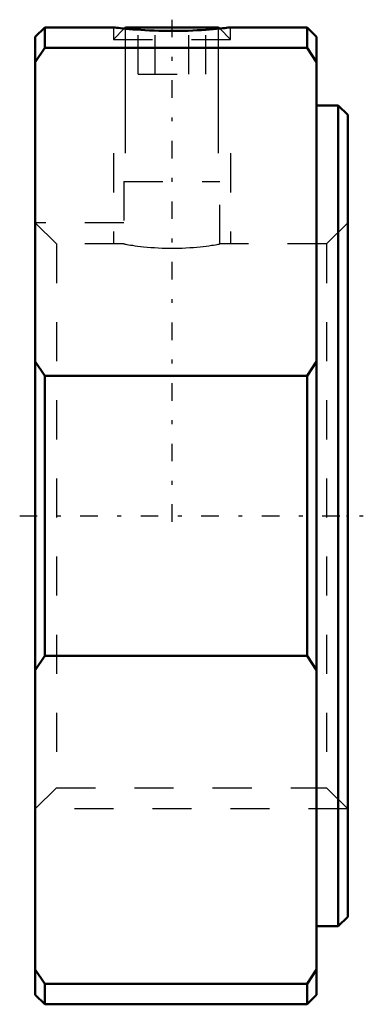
# Model space of a CAD drawing. Header units: millimetres. Extents: x -8.4 to 0.4, y -12.5 to 12.7.
import ezdxf

# ---------------------------------------------------------------- set-up
doc = ezdxf.new("R2010")
doc.units = ezdxf.units.MM
doc.linetypes.add('Center', pattern=[1.5, 0.45, -0.5, 0.05, -0.5])
doc.linetypes.add('Dashed', pattern=[2, 1, -1])
for name, color, linetype, lineweight in [('2d ConnectionPoints', 7, 'Continuous', 50), ('AM_0', 7, 'Continuous', 50), ('AM_5', 3, 'Continuous', 25), ('AM_7', 7, 'Center', 25), ('AM_9', 6, 'Dashed', 25)]:
    doc.layers.add(name, color=color, linetype=linetype, lineweight=lineweight)

msp = doc.modelspace()

# ---------------------------------------------------------------- linework, layer by layer
at = {"layer": '2d ConnectionPoints'}
msp.add_point((0, 0), dxfattribs=at)
at = {"layer": 'AM_0'}
for p, q in [((-7.76, 12.5), (-8, 12.26)), ((-6, 12.5), (-7.76, 12.5)), ((-7.76, 12.5), (-7.76, 11.976)), ((-5.694, 12.5), (-5.724, 12.47)), ((-5.694, 12.5), (-3.307, 12.5)), ((-3.276, 12.47), (-3.307, 12.5)), ((-1.04, 12.5), (-3, 12.5)), ((-0.8, 12.26), (-1.04, 12.5)), ((-1.04, 12.5), (-1.04, 11.976)), ((-8, 12.26), (-8, -12.26)), ((-0.8, 12.26), (-0.8, -12.26)), ((-7.76, 11.976), (-8, 11.606)), ((-1.04, 11.976), (-7.76, 11.976)), ((-0.8, 11.606), (-1.04, 11.976)), ((-0.24, 10.5), (-0.8, 10.5)), ((0, 10.26), (-0.24, 10.5)), ((-0.24, 10.5), (-0.24, -10.5)), ((0, 10.26), (0, -10.26)), ((-8, 3.95), (-7.76, 3.58)), ((-1.04, 3.58), (-0.8, 3.95)), ((-7.76, 3.58), (-1.04, 3.58)), ((-7.76, 3.58), (-7.76, -3.58)), ((-1.04, 3.58), (-1.04, -3.58)), ((-7.76, -3.58), (-8, -3.95)), ((-1.04, -3.58), (-7.76, -3.58)), ((-0.8, -3.95), (-1.04, -3.58)), ((-0.24, -10.5), (0, -10.26)), ((-0.8, -10.5), (-0.24, -10.5)), ((-8, -11.606), (-7.76, -11.976)), ((-1.04, -11.976), (-0.8, -11.606)), ((-7.76, -11.976), (-7.76, -12.5)), ((-7.76, -11.976), (-1.04, -11.976)), ((-1.04, -11.976), (-1.04, -12.5)), ((-8, -12.26), (-7.76, -12.5)), ((-1.04, -12.5), (-0.8, -12.26)), ((-7.76, -12.5), (-1.04, -12.5))]:
    msp.add_line(p, q, dxfattribs=at)
msp.add_lwpolyline([(-6, 12.5), (-5.995, 12.499), (-5.979, 12.498), (-5.953, 12.494), (-5.916, 12.49), (-5.87, 12.485), (-5.815, 12.479), (-5.749, 12.472), (-5.674, 12.465), (-5.593, 12.458), (-5.504, 12.45), (-5.405, 12.443), (-5.3, 12.435), (-5.192, 12.429), (-5.078, 12.423), (-4.958, 12.418), (-4.834, 12.414), (-4.711, 12.411), (-4.587, 12.41), (-4.459, 12.41), (-4.331, 12.411), (-4.209, 12.413), (-4.089, 12.416), (-3.968, 12.421), (-3.851, 12.427), (-3.741, 12.433), (-3.637, 12.44), (-3.536, 12.447), (-3.442, 12.455), (-3.357, 12.462), (-3.281, 12.469), (-3.21, 12.477), (-3.15, 12.483), (-3.1, 12.488), (-3.06, 12.493), (-3.029, 12.497), (-3.009, 12.499), (-3, 12.5)], dxfattribs=at)
at = {"layer": 'AM_5'}
for p, q in [((-5.694, 9.279), (-5.694, 12.5)), ((-3.307, 9.279), (-3.307, 12.5))]:
    msp.add_line(p, q, dxfattribs=at)
at = {"layer": 'AM_5', "linetype": 'Dashed'}
for p, q in [((-6, 9.279), (-6, 6.958)), ((-3, 9.279), (-3, 6.958)), ((-5.73, 7.5), (-8, 7.5)), ((0, -7.5), (-8, -7.5))]:
    msp.add_line(p, q, dxfattribs=at)
at = {"layer": 'AM_7'}
for p, q in [((-4.5, 12.697), (-4.5, -0.464)), ((-8.4, 0), (0.4, 0))]:
    msp.add_line(p, q, dxfattribs=at)
at = {"layer": 'AM_9'}
for p, q in [((-6, 12.5), (-6, 12.194)), ((-5.724, 12.47), (-6, 12.194)), ((-5.366, 11.3), (-5.366, 12.5)), ((-4.933, 11.3), (-4.933, 12.5)), ((-4.067, 11.3), (-4.067, 12.5)), ((-3.634, 11.3), (-3.634, 12.5)), ((-3, 12.194), (-3.276, 12.47)), ((-3, 12.194), (-3, 12.5)), ((-6, 12.194), (-3, 12.194)), ((-5.366, 11.3), (-3.634, 11.3)), ((-5.73, 8.559), (-5.73, 6.958)), ((-5.73, 8.559), (-3.271, 8.559)), ((-3.271, 6.958), (-3.271, 8.559)), ((-7.458, 6.958), (-8, 7.5)), ((0, 7.5), (-0.542, 6.958)), ((-5.73, 6.958), (-7.458, 6.958)), ((-7.458, 6.958), (-7.458, -6.958)), ((-0.542, 6.958), (-3.271, 6.958)), ((-0.542, 6.958), (-0.542, -6.958)), ((-8, -7.5), (-7.458, -6.958)), ((-7.458, -6.958), (-0.542, -6.958)), ((-0.542, -6.958), (0, -7.5))]:
    msp.add_line(p, q, dxfattribs=at)
msp.add_lwpolyline([(-5.73, 6.958), (-5.729, 6.958), (-5.722, 6.957), (-5.707, 6.955), (-5.684, 6.951), (-5.652, 6.945), (-5.612, 6.939), (-5.565, 6.931), (-5.511, 6.923), (-5.449, 6.914), (-5.379, 6.905), (-5.305, 6.896), (-5.225, 6.887), (-5.137, 6.879), (-5.045, 6.871), (-4.951, 6.864), (-4.854, 6.858), (-4.752, 6.854), (-4.648, 6.851), (-4.547, 6.849), (-4.445, 6.849), (-4.341, 6.851), (-4.239, 6.854), (-4.141, 6.858), (-4.046, 6.864), (-3.952, 6.871), (-3.862, 6.879), (-3.777, 6.887), (-3.698, 6.896), (-3.622, 6.905), (-3.552, 6.914), (-3.49, 6.923), (-3.435, 6.931), (-3.386, 6.939), (-3.346, 6.946), (-3.315, 6.951), (-3.292, 6.955), (-3.277, 6.957), (-3.271, 6.958), (-3.271, 6.958)], dxfattribs=at)

doc.saveas('drawing.dxf')
